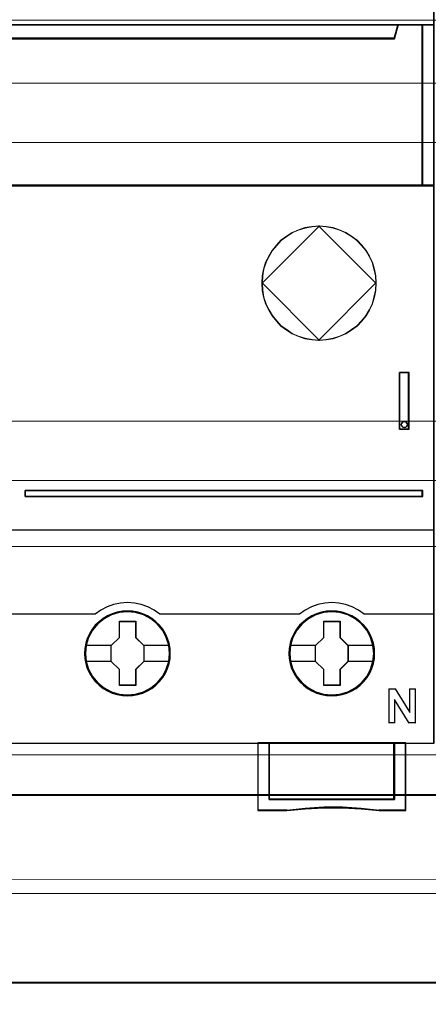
# Model space of a CAD drawing. Header units: millimetres. Extents: x -1290 to 1795, y -4192 to -1311.
# Tile 57 of 256: x 536.39 to 543.6, y -3296.29 to -3278.94. Entities that reach past the tile are written whole.
import ezdxf

# ---------------------------------------------------------------- set-up
doc = ezdxf.new("R2010")
doc.units = ezdxf.units.MM
doc.layers.add('$EL_istn', color=7, linetype='Continuous', lineweight=15)
doc.layers.add('Aparatura', color=7, linetype='Continuous', lineweight=13)
doc.layers.add('45', color=7, linetype='Continuous')
doc.styles.get("Standard").update_dxf_attribs({"font": 'ARIALN.TTF', "width": 0.8})
doc.dimstyles.new('100', dxfattribs={"dimtxt": 15, "dimasz": 10, "dimexe": 1.25, "dimexo": 0.625, "dimtad": 1, "dimdec": 0, "dimtxsty": 'Standard', "dimblk": 'OBLIQUE', "dimcen": 2.5, "dimadec": 0, "dimazin": 0, "dimtfac": 1, "dimtdec": 0, "dimtmove": 0, "dimatfit": 3, "dimldrblk": 'NONE', "dimfxl": 1, "dimarcsym": 0})

# ---------------------------------------------------------------- blocks, each defined once
blk = doc.blocks.new('*U33')
at = {"layer": '45', "color": 7}
for points in [[(79.039055, -226.499965), (6.964233, -226.499965), (6.964233, -308.565404), (79.039055, -308.565404), (79.039055, -226.499965)], [(75.539062, -246.457335), (10.463744, -246.457335), (10.140541, -245.271226), (6.964233, -245.271226), (6.964233, -259.449366), (7.710944, -259.449366), (7.710944, -258.820453), (7.710944, -258.147405), (7.710944, -255.002837), (10.068099, -254.765615), (12.425254, -254.600111), (14.787982, -254.51736), (17.156282, -254.51736), (19.51901, -254.600111), (21.876165, -254.765615), (24.23332, -255.002837), (24.23332, -258.147405), (24.23332, -258.820453), (24.23332, -259.449366), (24.980032, -259.449366), (78.041101, -259.449366), (78.041101, -245.271226), (75.862265, -245.271226), (75.539062, -246.457335)], [(10.462271, -246.498094), (75.541016, -246.498094), (75.864237, -245.271226), (10.139051, -245.271226), (10.462271, -246.498094)], [(77.998101, -245.271226), (77.998101, -259.449366), (79.039055, -259.449366), (79.039055, -245.271226), (77.998101, -245.271226)], [(75.998611, -280.895308), (76.838899, -280.895308), (76.838899, -275.912391), (75.998611, -275.912391), (75.998611, -280.895308)], [(76.180092, -280.350432), (76.270983, -280.248642), (76.41641, -280.212716), (76.549717, -280.248642), (76.646668, -280.350432), (76.683024, -280.48216), (76.646668, -280.619876), (76.549717, -280.709691), (76.41641, -280.751604), (76.270983, -280.709691), (76.180092, -280.619876), (76.143735, -280.48216), (76.180092, -280.350432)], [(42.978352, -286.294964), (42.978352, -286.828463), (78.041101, -286.828463), (78.041101, -286.294964), (42.978352, -286.294964)], [(55.781541, -300.650937), (55.759133, -300.202798), (55.686306, -299.754659), (55.535049, -299.323118), (55.355782, -298.908174), (55.120495, -298.520893), (54.840391, -298.172341), (54.509867, -297.851451), (54.145732, -297.574822), (53.775994, -297.331388), (53.344634, -297.148813), (52.913273, -297.021564), (52.459504, -296.938575), (52.005735, -296.916444), (51.551966, -296.938575), (51.109401, -297.021564), (50.661234, -297.148813), (50.24668, -297.331388), (49.860136, -297.574822), (49.501603, -297.851451), (49.165478, -298.172341), (48.902179, -298.520893), (48.66129, -298.908174), (48.459615, -299.323118), (48.341971, -299.754659), (48.252338, -300.202798), (48.224327, -300.650937), (48.252338, -301.099077), (48.341971, -301.536151), (48.459615, -301.967692), (48.66129, -302.377103), (48.902179, -302.769916), (49.165478, -303.129534), (49.501603, -303.450424), (49.860136, -303.727053), (50.24668, -303.953889), (50.661234, -304.136464), (51.109401, -304.274779), (51.551966, -304.3633), (52.005735, -304.38543), (52.459504, -304.3633), (52.913273, -304.274779), (53.344634, -304.136464), (53.775994, -303.953889), (54.145732, -303.727053), (54.509867, -303.450424), (54.840391, -303.129534), (55.120495, -302.769916), (55.355782, -302.377103), (55.535049, -301.967692), (55.686306, -301.536151), (55.759133, -301.099077), (55.781541, -300.650937)], [(55.781541, -300.650937), (55.759133, -300.202798), (55.686306, -299.754659), (55.535049, -299.323118), (55.355782, -298.908174), (55.120495, -298.520893), (54.840391, -298.172341), (54.509867, -297.851451), (54.145732, -297.574822), (53.775994, -297.331388), (53.344634, -297.148813), (52.913273, -297.021564), (52.459504, -296.938575), (52.005735, -296.916444), (51.551966, -296.938575), (51.109401, -297.021564), (50.661234, -297.148813), (50.24668, -297.331388), (49.860136, -297.574822), (49.501603, -297.851451), (49.165478, -298.172341), (48.902179, -298.520893), (48.66129, -298.908174), (48.459615, -299.323118), (48.341971, -299.754659), (48.252338, -300.202798), (48.224327, -300.650937), (48.252338, -301.099077), (48.341971, -301.536151), (48.459615, -301.967692), (48.66129, -302.377103), (48.902179, -302.769916), (49.165478, -303.129534), (49.501603, -303.450424), (49.860136, -303.727053), (50.24668, -303.953889), (50.661234, -304.136464), (51.109401, -304.274779), (51.551966, -304.3633), (52.005735, -304.38543), (52.459504, -304.3633), (52.913273, -304.274779), (53.344634, -304.136464), (53.775994, -303.953889), (54.145732, -303.727053), (54.509867, -303.450424), (54.840391, -303.129534), (55.120495, -302.769916), (55.355782, -302.377103), (55.535049, -301.967692), (55.686306, -301.536151), (55.759133, -301.099077), (55.781541, -300.650937)], [(55.760041, -300.650937), (55.73776, -300.205385), (55.665348, -299.759832), (55.514952, -299.330782), (55.336705, -298.918233), (55.102756, -298.533188), (54.824246, -298.186647), (54.495603, -297.86761), (54.13354, -297.592577), (53.765906, -297.350549), (53.336999, -297.169027), (52.908093, -297.042512), (52.456906, -296.960003), (52.005719, -296.938), (51.554532, -296.960003), (51.114485, -297.042512), (50.668869, -297.169027), (50.256673, -297.350549), (49.872328, -297.592577), (49.515835, -297.86761), (49.181622, -298.186647), (48.919822, -298.533188), (48.680303, -298.918233), (48.479776, -299.330782), (48.362801, -299.759832), (48.273678, -300.205385), (48.245827, -300.650937), (48.273678, -301.09649), (48.362801, -301.531041), (48.479776, -301.960092), (48.680303, -302.36714), (48.919822, -302.757686), (49.181622, -303.115228), (49.515835, -303.434265), (49.872328, -303.709298), (50.256673, -303.934824), (50.668869, -304.116346), (51.114485, -304.253862), (51.554532, -304.341872), (52.005719, -304.363875), (52.456906, -304.341872), (52.908093, -304.253862), (53.336999, -304.116346), (53.765906, -303.934824), (54.13354, -303.709298), (54.495603, -303.434265), (54.824246, -303.115228), (55.102756, -302.757686), (55.336705, -302.36714), (55.514952, -301.960092), (55.665348, -301.531041), (55.73776, -301.09649), (55.760041, -300.650937)], [(73.79308, -300.650937), (73.770672, -300.202798), (73.697844, -299.754659), (73.540986, -299.323118), (73.361719, -298.908174), (73.132034, -298.520893), (72.851929, -298.172341), (72.521406, -297.851451), (72.157271, -297.574822), (71.787533, -297.331388), (71.356173, -297.148813), (70.924812, -297.021564), (70.471043, -296.938575), (70.017274, -296.916444), (69.563505, -296.938575), (69.12094, -297.021564), (68.672773, -297.148813), (68.258219, -297.331388), (67.871675, -297.574822), (67.513142, -297.851451), (67.177016, -298.172341), (66.913718, -298.520893), (66.667227, -298.908174), (66.471154, -299.323118), (66.35351, -299.754659), (66.263876, -300.202798), (66.235866, -300.650937), (66.263876, -301.099077), (66.35351, -301.536151), (66.471154, -301.967692), (66.667227, -302.377103), (66.913718, -302.769916), (67.177016, -303.129534), (67.513142, -303.450424), (67.871675, -303.727053), (68.258219, -303.953889), (68.672773, -304.136464), (69.12094, -304.274779), (69.563505, -304.3633), (70.017274, -304.38543), (70.471043, -304.3633), (70.924812, -304.274779), (71.356173, -304.136464), (71.787533, -303.953889), (72.157271, -303.727053), (72.521406, -303.450424), (72.851929, -303.129534), (73.132034, -302.769916), (73.361719, -302.377103), (73.540986, -301.967692), (73.697844, -301.536151), (73.770672, -301.099077), (73.79308, -300.650937)], [(73.79308, -300.650937), (73.770672, -300.202798), (73.697844, -299.754659), (73.540986, -299.323118), (73.361719, -298.908174), (73.132034, -298.520893), (72.851929, -298.172341), (72.521406, -297.851451), (72.157271, -297.574822), (71.787533, -297.331388), (71.356173, -297.148813), (70.924812, -297.021564), (70.471043, -296.938575), (70.017274, -296.916444), (69.563505, -296.938575), (69.12094, -297.021564), (68.672773, -297.148813), (68.258219, -297.331388), (67.871675, -297.574822), (67.513142, -297.851451), (67.177016, -298.172341), (66.913718, -298.520893), (66.667227, -298.908174), (66.471154, -299.323118), (66.35351, -299.754659), (66.263876, -300.202798), (66.235866, -300.650937), (66.263876, -301.099077), (66.35351, -301.536151), (66.471154, -301.967692), (66.667227, -302.377103), (66.913718, -302.769916), (67.177016, -303.129534), (67.513142, -303.450424), (67.871675, -303.727053), (68.258219, -303.953889), (68.672773, -304.136464), (69.12094, -304.274779), (69.563505, -304.3633), (70.017274, -304.38543), (70.471043, -304.3633), (70.924812, -304.274779), (71.356173, -304.136464), (71.787533, -303.953889), (72.157271, -303.727053), (72.521406, -303.450424), (72.851929, -303.129534), (73.132034, -302.769916), (73.361719, -302.377103), (73.540986, -301.967692), (73.697844, -301.536151), (73.770672, -301.099077), (73.79308, -300.650937)], [(73.77158, -300.650937), (73.749299, -300.205385), (73.676886, -299.759832), (73.520921, -299.330782), (73.342674, -298.918233), (73.114295, -298.533188), (72.835785, -298.186647), (72.507142, -297.86761), (72.145079, -297.592577), (71.777445, -297.350549), (71.348538, -297.169027), (70.919632, -297.042512), (70.468445, -296.960003), (70.017258, -296.938), (69.566071, -296.960003), (69.126024, -297.042512), (68.680408, -297.169027), (68.268212, -297.350549), (67.883867, -297.592577), (67.527374, -297.86761), (67.193161, -298.186647), (66.931361, -298.533188), (66.686272, -298.918233), (66.491315, -299.330782), (66.37434, -299.759832), (66.285217, -300.205385), (66.257366, -300.650937), (66.285217, -301.09649), (66.37434, -301.531041), (66.491315, -301.960092), (66.686272, -302.36714), (66.931361, -302.757686), (67.193161, -303.115228), (67.527374, -303.434265), (67.883867, -303.709298), (68.268212, -303.934824), (68.680408, -304.116346), (69.126024, -304.253862), (69.566071, -304.341872), (70.017258, -304.363875), (70.468445, -304.341872), (70.919632, -304.253862), (71.348538, -304.116346), (71.777445, -303.934824), (72.145079, -303.709298), (72.507142, -303.434265), (72.835785, -303.115228), (73.114295, -302.757686), (73.342674, -302.36714), (73.520921, -301.960092), (73.676886, -301.531041), (73.749299, -301.09649), (73.77158, -300.650937)], [(51.293997, -297.812795), (52.736002, -297.812795), (52.736002, -299.231943), (53.454177, -299.935974), (53.454177, -301.355123), (52.736002, -302.070241), (52.736002, -303.478303), (51.293997, -303.478303), (51.293997, -302.070241), (50.558858, -301.355123), (50.558858, -299.935974), (51.293997, -299.231943), (51.293997, -297.812795)], [(51.293997, -297.812795), (52.736002, -297.812795), (52.736002, -297.812795), (52.736002, -299.231943), (52.736002, -299.231943), (53.454177, -299.935974), (53.454177, -299.935974), (53.454177, -301.355123), (53.454177, -301.355123), (52.736002, -302.070241), (52.736002, -302.070241), (52.736002, -303.478303), (52.736002, -303.478303), (51.293997, -303.478303), (51.293997, -303.478303), (51.293997, -302.070241), (51.293997, -302.070241), (50.558858, -301.355123), (50.558858, -301.355123), (50.558858, -299.935974), (50.558858, -299.935974), (51.293997, -299.231943), (51.293997, -299.231943), (51.293997, -297.812795), (51.293997, -297.812795)], [(51.304579, -297.83435), (52.725168, -297.83435), (52.725168, -299.2427), (53.432677, -299.941374), (53.432677, -301.349724), (52.725168, -302.0594), (52.725168, -303.456747), (51.304579, -303.456747), (51.304579, -302.0594), (50.580358, -301.349724), (50.580358, -299.941374), (51.304579, -299.2427), (51.304579, -297.83435)], [(69.303745, -297.812795), (70.745749, -297.812795), (70.745749, -299.231943), (71.463924, -299.935974), (71.463924, -301.355123), (70.745749, -302.070241), (70.745749, -303.478303), (69.303745, -303.478303), (69.303745, -302.070241), (68.568605, -301.355123), (68.568605, -299.935974), (69.303745, -299.231943), (69.303745, -297.812795)], [(69.303745, -297.812795), (70.745749, -297.812795), (70.745749, -297.812795), (70.745749, -299.231943), (70.745749, -299.231943), (71.463924, -299.935974), (71.463924, -299.935974), (71.463924, -301.355123), (71.463924, -301.355123), (70.745749, -302.070241), (70.745749, -302.070241), (70.745749, -303.478303), (70.745749, -303.478303), (69.303745, -303.478303), (69.303745, -303.478303), (69.303745, -302.070241), (69.303745, -302.070241), (68.568605, -301.355123), (68.568605, -301.355123), (68.568605, -299.935974), (68.568605, -299.935974), (69.303745, -299.231943), (69.303745, -299.231943), (69.303745, -297.812795), (69.303745, -297.812795)], [(69.314782, -297.83435), (70.736263, -297.83435), (70.736263, -299.2427), (71.444216, -299.941374), (71.444216, -301.349724), (70.736263, -302.0594), (70.736263, -303.456747), (69.314782, -303.456747), (69.314782, -302.0594), (68.590105, -301.349724), (68.590105, -299.941374), (69.314782, -299.2427), (69.314782, -297.83435)], [(75.5374, -313.506833), (64.489541, -313.506833), (64.489541, -308.520497), (63.489254, -308.520497), (63.489254, -314.49856), (66.048647, -314.49856), (67.6804, -314.326808), (69.306564, -314.243703), (70.949493, -314.243703), (72.592422, -314.326808), (74.212998, -314.49856), (76.543275, -314.49856), (76.543275, -308.520497), (75.5374, -308.520497), (75.5374, -313.506833)], [(64.487208, -308.520497), (64.487208, -313.514191), (75.541738, -313.514191), (75.541738, -308.520497), (70.011677, -308.520497), (64.487208, -308.520497)]]:
    blk.add_lwpolyline(points, close=True, dxfattribs=at)
at = {"layer": '45', "color": 139}
for points in [[(79.039055, -226.499965), (6.964233, -226.499965), (6.964233, -308.565404), (79.039055, -308.565404), (79.039055, -226.499965)], [(76.683024, -280.48216), (76.646668, -280.350432), (76.549717, -280.248642), (76.41641, -280.212716), (76.270983, -280.248642), (76.180092, -280.350432), (76.143735, -280.48216), (76.180092, -280.619876), (76.270983, -280.709691), (76.41641, -280.751604), (76.549717, -280.709691), (76.646668, -280.619876), (76.683024, -280.48216)], [(55.71525, -300.645621), (55.64242, -299.926357), (55.435134, -299.240289), (55.08779, -298.604018), (54.622798, -298.050738), (54.068169, -297.597048), (53.423903, -297.259547), (52.729216, -297.049301), (52.006517, -296.982907), (51.283819, -297.049301), (50.583529, -297.259547), (49.950468, -297.597048), (49.384634, -298.050738), (48.919642, -298.604018), (48.577901, -299.240289), (48.370615, -299.926357), (48.297785, -300.645621), (48.370615, -301.353819), (48.577901, -302.045419), (48.919642, -302.676158), (49.384634, -303.229438), (49.950468, -303.683127), (50.583529, -304.020628), (51.283819, -304.230875), (52.006517, -304.302801), (52.729216, -304.230875), (53.423903, -304.020628), (54.068169, -303.683127), (54.622798, -303.229438), (55.08779, -302.676158), (55.435134, -302.045419), (55.64242, -301.353819), (55.71525, -300.645621)], [(55.709875, -300.64016), (55.63704, -299.92091), (55.429742, -299.240389), (55.08798, -298.60413), (54.628562, -298.045328), (54.062693, -297.591647), (53.42399, -297.254153), (52.723658, -297.043911), (52.000915, -296.977518), (51.278172, -297.043911), (50.589045, -297.254153), (49.944739, -297.591647), (49.384473, -298.045328), (48.925055, -298.60413), (48.583293, -299.240389), (48.370392, -299.92091), (48.30316, -300.64016), (48.370392, -301.353877), (48.583293, -302.03993), (48.925055, -302.670657), (49.384473, -303.223926), (49.944739, -303.677607), (50.589045, -304.020634), (51.278172, -304.230876), (52.000915, -304.302801), (52.723658, -304.230876), (53.42399, -304.020634), (54.062693, -303.677607), (54.628562, -303.223926), (55.08798, -302.670657), (55.429742, -302.03993), (55.63704, -301.353877), (55.709875, -300.64016)], [(73.719622, -300.64016), (73.64679, -299.92091), (73.439498, -299.240389), (73.097746, -298.60413), (72.638342, -298.045328), (72.072491, -297.591647), (71.428205, -297.254153), (70.733497, -297.043911), (70.010776, -296.977518), (69.288055, -297.043911), (68.598949, -297.254153), (67.954663, -297.591647), (67.394415, -298.045328), (66.935011, -298.60413), (66.593259, -299.240389), (66.374762, -299.92091), (66.307532, -300.64016), (66.374762, -301.353877), (66.593259, -302.03993), (66.935011, -302.670657), (67.394415, -303.223926), (67.954663, -303.677607), (68.598949, -304.020634), (69.288055, -304.230876), (70.010776, -304.302801), (70.733497, -304.230876), (71.428205, -304.020634), (72.072491, -303.677607), (72.638342, -303.223926), (73.097746, -302.670657), (73.439498, -302.03993), (73.64679, -301.353877), (73.719622, -300.64016)], [(73.719622, -300.645621), (73.64679, -299.926357), (73.439498, -299.240289), (73.097746, -298.604018), (72.63274, -298.050738), (72.078093, -297.597048), (71.433807, -297.259547), (70.733497, -297.049301), (70.016378, -296.982907), (69.293658, -297.049301), (68.593347, -297.259547), (67.960266, -297.597048), (67.394415, -298.050738), (66.929408, -298.604018), (66.587657, -299.240289), (66.380365, -299.926357), (66.307532, -300.645621), (66.380365, -301.353819), (66.587657, -302.045419), (66.929408, -302.676158), (67.394415, -303.229438), (67.960266, -303.683127), (68.593347, -304.020628), (69.293658, -304.230875), (70.016378, -304.302801), (70.733497, -304.230875), (71.433807, -304.020628), (72.078093, -303.683127), (72.63274, -303.229438), (73.097746, -302.676158), (73.439498, -302.045419), (73.64679, -301.353819), (73.719622, -300.645621)]]:
    blk.add_lwpolyline(points, close=True, dxfattribs=at)
at = {"layer": '45', "color": 254}
blk.add_lwpolyline([(79.017555, -226.521521), (6.985732, -226.521521), (6.985732, -308.543849), (79.017555, -308.543849), (79.017555, -226.521521)], close=True, dxfattribs=at)
at = {"layer": '45', "color": 139}
for points in [[(6.964233, -245.271226), (79.039055, -245.271226)], [(75.864237, -245.271226), (75.496947, -246.498094)], [(77.998101, -259.449366), (77.998101, -245.271226)], [(10.461549, -246.453187), (75.541738, -246.453187)], [(79.039055, -259.406255), (24.223275, -259.406255)], [(75.998611, -280.895308), (75.998611, -275.912391)], [(75.998611, -275.912391), (76.838899, -275.912391)], [(76.794107, -280.895308), (76.794107, -275.912391)], [(75.998611, -280.8504), (76.838899, -280.8504)], [(42.978352, -286.828463), (42.978352, -286.294964)], [(42.978352, -286.294964), (78.041101, -286.294964)], [(42.978352, -286.785352), (78.041101, -286.785352)], [(77.998101, -286.828463), (77.998101, -286.294964)], [(6.964233, -289.749236), (79.039055, -289.749236)], [(54.857045, -297.202055), (54.352031, -296.845671), (53.807737, -296.552516), (53.218553, -296.339834), (52.618146, -296.213375), (52.000906, -296.16739), (51.389277, -296.213375), (50.783259, -296.339834), (50.205298, -296.552516), (49.661004, -296.845671), (49.155989, -297.202055)], [(72.863209, -297.202055), (72.363628, -296.845671), (71.813527, -296.552516), (71.229747, -296.339834), (70.629126, -296.213375), (70.011666, -296.16739), (69.39982, -296.213375), (68.793586, -296.339834), (68.215419, -296.552516), (67.670931, -296.845671), (67.165737, -297.202055)], [(36.802507, -297.158944), (49.198989, -297.158944)], [(54.814046, -297.158944), (61.032891, -297.158944)], [(60.989891, -297.158944), (67.210528, -297.158944)], [(72.818418, -297.158944), (79.039055, -297.158944)], [(75.056199, -303.78008), (75.658196, -303.78008)], [(75.056199, -303.78008), (75.056199, -306.78887)], [(75.613405, -303.78008), (76.899815, -305.858391)], [(76.855024, -303.78008), (77.401479, -303.78008)], [(76.855024, -303.78008), (76.855024, -305.858391)], [(77.356688, -303.78008), (77.356688, -306.78887)], [(75.557863, -304.697985), (75.557863, -306.78887)], [(76.838899, -306.78887), (75.557863, -304.697985)], [(75.056199, -306.743963), (75.602655, -306.743963)], [(76.794107, -306.743963), (77.401479, -306.743963)], [(63.489254, -308.520497), (63.489254, -314.49856)], [(70.034181, -308.520497), (63.489254, -308.520497)], [(64.487208, -308.520497), (64.487208, -313.514191)], [(75.496947, -313.514191), (75.496947, -308.520497)], [(76.500275, -308.520497), (76.500275, -314.49856)], [(64.487208, -313.47108), (75.541738, -313.47108)], [(66.085367, -314.455449), (63.489254, -314.455449)], [(74.221286, -314.49856), (72.597463, -314.29882), (70.951242, -314.202171), (69.305021, -314.202171), (67.675598, -314.29882), (66.040575, -314.49856)], [(76.543275, -314.455449), (74.176495, -314.455449)]]:
    blk.add_lwpolyline(points, dxfattribs=at)
at = {"layer": '45', "color": 140}
for points in [[(75.539062, -246.457335), (10.463744, -246.457335), (10.140541, -245.271226), (6.964233, -245.271226), (6.964233, -259.449366), (7.710944, -259.449366), (7.710944, -258.820453), (7.710944, -258.147405), (7.710944, -255.002837), (10.068099, -254.765615), (12.425254, -254.600111), (14.787982, -254.51736), (17.156282, -254.51736), (19.51901, -254.600111), (21.876165, -254.765615), (24.23332, -255.002837), (24.23332, -258.147405), (24.23332, -258.820453), (24.23332, -259.449366), (24.980032, -259.449366), (78.041101, -259.449366), (78.041101, -245.271226), (75.862265, -245.271226), (75.539062, -246.457335)], [(75.519076, -246.475434), (10.483127, -246.475434), (10.160119, -245.292782), (6.985732, -245.292782), (6.985732, -259.429607), (7.731992, -259.429607), (7.731992, -258.802526), (7.731992, -258.13144), (7.731992, -254.996035), (10.087721, -254.759504), (12.44345, -254.594483), (14.804749, -254.511972), (17.171616, -254.511972), (19.532915, -254.594483), (21.888644, -254.759504), (24.244373, -254.996035), (24.244373, -258.13144), (24.244373, -258.802526), (24.244373, -259.429607), (24.990632, -259.429607), (78.019601, -259.429607), (78.019601, -245.292782), (75.842083, -245.292782), (75.519076, -246.475434)], [(10.481777, -246.476539), (75.519719, -246.476539), (75.842737, -245.292782), (10.158759, -245.292782), (10.481777, -246.476539)], [(77.998101, -245.271226), (77.998101, -259.449366), (79.039055, -259.449366), (79.039055, -245.271226), (77.998101, -245.271226)]]:
    blk.add_lwpolyline(points, close=True, dxfattribs=at)
at = {"layer": '45', "color": 59}
for points in [[(10.462271, -246.498094), (75.541016, -246.498094), (75.864237, -245.271226), (10.139051, -245.271226), (10.462271, -246.498094)], [(78.019601, -245.292782), (78.019601, -259.429607), (79.017555, -259.429607), (79.017555, -245.292782), (78.019601, -245.292782)], [(75.998611, -280.895308), (76.838899, -280.895308), (76.838899, -275.912391), (75.998611, -275.912391), (75.998611, -280.895308)], [(76.180092, -280.350432), (76.270983, -280.248642), (76.41641, -280.212716), (76.549717, -280.248642), (76.646668, -280.350432), (76.683024, -280.48216), (76.646668, -280.619876), (76.549717, -280.709691), (76.41641, -280.751604), (76.270983, -280.709691), (76.180092, -280.619876), (76.143735, -280.48216), (76.180092, -280.350432)], [(75.5374, -313.506833), (64.489541, -313.506833), (64.489541, -308.520497), (63.489254, -308.520497), (63.489254, -314.49856), (66.048647, -314.49856), (67.6804, -314.326808), (69.306564, -314.243703), (70.949493, -314.243703), (72.592422, -314.326808), (74.212998, -314.49856), (76.543275, -314.49856), (76.543275, -308.520497), (75.5374, -308.520497), (75.5374, -313.506833)], [(75.519214, -313.493928), (64.507746, -313.493928), (64.507746, -308.542052), (63.510754, -308.542052), (63.510754, -314.4788), (66.061716, -314.4788), (67.688094, -314.308236), (69.308902, -314.225705), (70.946419, -314.225705), (72.583936, -314.308236), (74.199174, -314.4788), (76.521775, -314.4788), (76.521775, -308.542052), (75.519214, -308.542052), (75.519214, -313.493928)], [(64.487208, -308.520497), (64.487208, -313.514191), (75.541738, -313.514191), (75.541738, -308.520497), (70.011677, -308.520497), (64.487208, -308.520497)], [(64.508708, -308.542052), (64.508708, -313.494432), (75.520238, -313.494432), (75.520238, -308.542052), (70.011688, -308.542052), (64.508708, -308.542052)]]:
    blk.add_lwpolyline(points, close=True, dxfattribs=at)
at = {"layer": '45', "color": 1}
for points in [[(42.978352, -286.294964), (42.978352, -286.828463), (78.041101, -286.828463), (78.041101, -286.294964), (42.978352, -286.294964)], [(42.999852, -286.31652), (42.999852, -286.808704), (78.019601, -286.808704), (78.019601, -286.31652), (42.999852, -286.31652)]]:
    blk.add_lwpolyline(points, close=True, dxfattribs=at)
at = {"layer": '45', "color": 7}
for points in [[(48.297785, -299.919846), (50.603649, -299.919846)], [(53.409386, -299.919846), (55.71525, -299.919846)], [(66.302157, -299.919846), (68.613396, -299.919846)], [(71.420925, -299.919846), (73.719622, -299.919846)], [(48.297785, -301.32814), (50.603649, -301.32814)], [(53.409386, -301.32814), (55.71525, -301.32814)], [(66.302157, -301.32814), (68.613396, -301.32814)], [(71.420925, -301.32814), (73.719622, -301.32814)]]:
    blk.add_lwpolyline(points, dxfattribs=at)
blk = doc.blocks.new('_Oblique')
at = {"color": 0, "linetype": 'ByBlock', "lineweight": -2}
blk.add_line((-0.5, -0.5), (0.5, 0.5), dxfattribs=at)
blk = doc.blocks.new('*D43')
at = {"layer": '$EL_istn', "color": 0, "linetype": 'Continuous', "lineweight": -2, "ltscale": 0.1}
for p, q in [((605.291, -3294.716), (605.291, -3319.518)), ((518.091, -3296.815), (518.091, -3319.518)), ((518.091, -3318.268), (605.291, -3318.268))]:
    blk.add_line(p, q, dxfattribs=at)
at = {"layer": 'Defpoints', "color": 0}
for p in [(605.291, -3294.091), (518.091, -3296.19), (605.291, -3318.268)]:
    blk.add_point(p, dxfattribs=at)
at = {"layer": '$EL_istn', "color": 0, "linetype": 'ByBlock', "lineweight": -2, "xscale": 5, "yscale": 5, "zscale": 5, "rotation": 180}
blk.add_blockref('_Oblique', (518.091, -3318.268), dxfattribs=at)
at = {"layer": '$EL_istn', "color": 0, "linetype": 'ByBlock', "lineweight": -2, "xscale": 5, "yscale": 5, "zscale": 5}
blk.add_blockref('_Oblique', (605.291, -3318.268), dxfattribs=at)
at = {"layer": '$EL_istn', "color": 0, "lineweight": 5, "insert": (561.691, -3313.558), "char_height": 8, "attachment_point": 5}
blk.add_mtext('436', dxfattribs=at)
blk = doc.blocks.new('_None')

msp = doc.modelspace()

# ---------------------------------------------------------------- linework, layer by layer
at = {"layer": 'Aparatura', "lineweight": 13}
for points in [[(604.545, -3294.091), (604.545, -3243.057), (521.002, -3243.062), (521.002, -3294.086), (604.545, -3294.091)], [(604.545, -3294.091), (604.545, -3243.057), (521.002, -3243.062), (521.002, -3294.086), (604.545, -3294.091)], [(528.266, -3273.079), (528.266, -3291.891), (595.047, -3291.891), (595.047, -3273.079), (528.266, -3273.079)], [(528.267, -3273.082), (528.267, -3291.889), (595.073, -3291.889), (595.073, -3273.082), (528.267, -3273.082)], [(529.255, -3278.946), (594.057, -3278.946), (529.255, -3278.946)], [(529.255, -3278.946), (594.057, -3278.946), (594.057, -3288.222), (529.255, -3288.222), (529.255, -3278.946)], [(529.258, -3278.948), (594.086, -3278.948), (529.258, -3278.948)], [(529.258, -3278.948), (594.086, -3278.948), (594.086, -3288.22), (529.258, -3288.22), (529.258, -3278.948)], [(528.912, -3280.055), (528.912, -3281.296), (527.891, -3281.296), (527.891, -3285.817), (528.912, -3285.817), (528.912, -3287.054), (594.37, -3287.054), (594.37, -3285.817), (595.391, -3285.817), (595.391, -3281.296), (594.37, -3281.296), (594.37, -3280.055), (528.912, -3280.055)], [(528.912, -3280.055), (528.912, -3281.296), (527.891, -3281.296), (527.891, -3285.817), (528.912, -3285.817), (528.912, -3287.054), (594.37, -3287.054), (594.37, -3285.817), (595.391, -3285.817), (595.391, -3281.296), (594.37, -3281.296), (594.37, -3280.055), (528.912, -3280.055)], [(528.912, -3280.055), (528.912, -3281.296), (527.891, -3281.296), (527.891, -3285.817), (528.912, -3285.817), (528.912, -3287.054), (594.37, -3287.054), (594.37, -3285.817), (595.391, -3285.817), (595.391, -3281.296), (594.37, -3281.296), (594.37, -3280.055), (528.912, -3280.055)], [(528.912, -3280.055), (594.371, -3280.055), (594.371, -3281.102), (528.912, -3281.102), (528.912, -3280.055)], [(541.679, -3282.568), (541.553, -3282.579), (541.427, -3282.601), (541.313, -3282.639), (541.198, -3282.688), (541.099, -3282.754), (541.001, -3282.825), (540.919, -3282.913), (540.843, -3283.006), (540.783, -3283.109), (540.728, -3283.219), (540.69, -3283.339), (540.668, -3283.459), (540.662, -3283.585), (541.679, -3282.568)], [(540.668, -3283.707), (540.689, -3283.826), (540.727, -3283.945), (540.782, -3284.054), (540.841, -3284.157), (540.917, -3284.249), (540.998, -3284.336), (541.096, -3284.406), (541.193, -3284.471), (541.307, -3284.52), (541.421, -3284.558), (541.545, -3284.58), (541.67, -3284.59), (541.795, -3284.58), (541.919, -3284.558), (542.033, -3284.52), (542.141, -3284.471), (542.244, -3284.406), (542.342, -3284.336), (542.423, -3284.249), (542.499, -3284.157), (542.558, -3284.054), (542.613, -3283.945), (542.645, -3283.826), (542.672, -3283.707), (542.678, -3283.577), (542.672, -3283.452), (542.645, -3283.333), (542.613, -3283.213), (542.558, -3283.105), (542.499, -3283.002), (542.423, -3282.91), (542.342, -3282.823), (542.244, -3282.752), (542.141, -3282.687), (542.033, -3282.639), (541.919, -3282.601), (541.795, -3282.579), (541.67, -3282.568), (541.545, -3282.579), (541.421, -3282.601), (541.307, -3282.639), (541.193, -3282.687), (541.096, -3282.752), (540.998, -3282.823), (540.917, -3282.91), (540.841, -3283.002), (540.782, -3283.105), (540.727, -3283.213), (540.689, -3283.333), (540.668, -3283.452), (540.662, -3283.577), (540.668, -3283.707)], [(541.795, -3282.579), (541.919, -3282.601), (542.033, -3282.639), (542.141, -3282.687), (542.244, -3282.752), (542.342, -3282.823), (542.423, -3282.91), (542.499, -3283.002), (542.558, -3283.105), (542.613, -3283.213), (542.645, -3283.333), (542.672, -3283.452), (542.678, -3283.577), (542.672, -3283.707), (542.645, -3283.826), (542.613, -3283.945), (542.558, -3284.054), (542.499, -3284.157), (542.423, -3284.249), (542.342, -3284.336), (542.244, -3284.406), (542.141, -3284.471), (542.033, -3284.52), (541.919, -3284.558), (541.795, -3284.58), (541.67, -3284.59), (541.545, -3284.58), (541.421, -3284.558), (541.307, -3284.52), (541.193, -3284.471), (541.096, -3284.406), (540.998, -3284.336), (540.917, -3284.249), (540.841, -3284.157), (540.782, -3284.054), (540.727, -3283.945), (540.689, -3283.826), (540.668, -3283.707), (540.662, -3283.577), (540.668, -3283.452), (540.689, -3283.333), (540.727, -3283.213), (540.782, -3283.105), (540.841, -3283.002), (540.917, -3282.91), (540.998, -3282.823), (541.096, -3282.752), (541.193, -3282.687), (541.307, -3282.639), (541.421, -3282.601), (541.545, -3282.579), (541.67, -3282.568), (541.795, -3282.579)], [(540.676, -3283.705), (540.697, -3283.824), (540.735, -3283.942), (540.789, -3284.05), (540.848, -3284.152), (540.923, -3284.243), (541.004, -3284.329), (541.1, -3284.399), (541.197, -3284.464), (541.31, -3284.512), (541.423, -3284.55), (541.546, -3284.571), (541.67, -3284.582), (541.793, -3284.571), (541.917, -3284.55), (542.03, -3284.512), (542.137, -3284.464), (542.239, -3284.399), (542.336, -3284.329), (542.417, -3284.243), (542.492, -3284.152), (542.551, -3284.05), (542.605, -3283.942), (542.637, -3283.824), (542.664, -3283.705), (542.669, -3283.576), (542.664, -3283.453), (542.637, -3283.334), (542.605, -3283.216), (542.551, -3283.109), (542.492, -3283.007), (542.417, -3282.915), (542.336, -3282.829), (542.239, -3282.759), (542.137, -3282.695), (542.03, -3282.646), (541.917, -3282.609), (541.793, -3282.587), (541.67, -3282.576), (541.546, -3282.587), (541.423, -3282.609), (541.31, -3282.646), (541.197, -3282.695), (541.1, -3282.759), (541.004, -3282.829), (540.923, -3282.915), (540.848, -3283.007), (540.789, -3283.109), (540.735, -3283.216), (540.697, -3283.334), (540.676, -3283.453), (540.671, -3283.576), (540.676, -3283.705)], [(542.678, -3283.585), (542.672, -3283.459), (542.645, -3283.339), (542.612, -3283.219), (542.557, -3283.109), (542.497, -3283.006), (542.421, -3282.913), (542.339, -3282.825), (542.241, -3282.754), (542.137, -3282.688), (542.027, -3282.639), (541.913, -3282.601), (541.787, -3282.579), (541.661, -3282.568), (542.678, -3283.585)], [(540.662, -3283.568), (540.668, -3283.699), (540.69, -3283.819), (540.728, -3283.94), (540.783, -3284.049), (540.843, -3284.153), (540.919, -3284.246), (541.001, -3284.333), (541.099, -3284.405), (541.198, -3284.47), (541.313, -3284.519), (541.427, -3284.558), (541.553, -3284.579), (541.679, -3284.59), (540.662, -3283.568)], [(541.661, -3284.59), (541.787, -3284.579), (541.913, -3284.558), (542.027, -3284.519), (542.137, -3284.47), (542.241, -3284.405), (542.339, -3284.333), (542.421, -3284.246), (542.497, -3284.153), (542.557, -3284.049), (542.612, -3283.94), (542.645, -3283.819), (542.672, -3283.699), (542.678, -3283.568), (541.661, -3284.59)], [(594.371, -3286.011), (528.912, -3286.011), (528.912, -3287.054), (594.371, -3287.054), (594.371, -3286.011)], [(594.057, -3288.221), (529.255, -3288.221), (594.057, -3288.221)], [(594.086, -3288.22), (529.258, -3288.22), (594.086, -3288.22)], [(595.047, -3291.891), (528.266, -3291.891), (595.047, -3291.891)], [(528.266, -3291.891), (595.047, -3291.891), (528.266, -3291.891)], [(595.073, -3291.889), (528.267, -3291.889), (595.073, -3291.889)], [(528.267, -3291.889), (595.073, -3291.889), (528.267, -3291.889)], [(535.592, -3292.588), (535.597, -3292.588), (561.662, -3292.588), (577.893, -3292.588), (583.868, -3292.588), (586.474, -3292.588), (587.269, -3292.588), (587.586, -3292.588), (587.678, -3292.588), (587.715, -3292.588), (587.726, -3292.588), (587.731, -3292.588), (535.592, -3292.588)], [(605.291, -3294.091), (518.091, -3294.086), (605.291, -3294.091)], [(595.236, -3294.332), (528.071, -3294.332), (520.899, -3294.31), (520.899, -3296.193), (518.935, -3296.193), (518.8, -3296.193), (518.676, -3296.193), (518.676, -3307.174), (604.631, -3307.174), (604.631, -3294.294), (603.182, -3294.299), (602.408, -3294.31), (595.236, -3294.332)], [(595.269, -3294.331), (528.076, -3294.331), (520.904, -3294.309), (520.904, -3296.19), (518.936, -3296.19), (518.8, -3296.19), (518.68, -3296.19), (518.68, -3307.174), (604.665, -3307.174), (604.665, -3294.293), (603.215, -3294.303), (602.441, -3294.309), (595.269, -3294.331)], [(595.237, -3294.332), (528.071, -3294.332), (595.237, -3294.332)], [(528.071, -3294.332), (595.237, -3294.332), (528.071, -3294.332)], [(595.269, -3294.331), (528.076, -3294.331), (595.269, -3294.331)], [(528.076, -3294.331), (595.269, -3294.331), (528.076, -3294.331)], [(535.592, -3295.893), (535.592, -3295.893), (561.67, -3295.893), (535.592, -3295.893)]]:
    msp.add_lwpolyline(points, close=True, dxfattribs=at)
for points in [[(595.047, -3291.891), (528.266, -3291.891), (528.266, -3291.983), (528.26, -3292.07), (528.249, -3292.162), (528.233, -3292.248), (528.211, -3292.335), (528.184, -3292.421), (528.157, -3292.508), (528.119, -3292.589), (528.082, -3292.67), (528.038, -3292.746), (527.99, -3292.822), (527.941, -3292.892), (527.882, -3292.963), (527.822, -3293.033), (527.757, -3293.098), (527.692, -3293.157), (528.071, -3293.157), (528.071, -3294.332), (528.071, -3294.332), (595.236, -3294.332)], [(595.047, -3291.891), (528.266, -3291.891), (528.266, -3291.983), (528.26, -3292.07), (528.249, -3292.162), (528.233, -3292.248), (528.211, -3292.335), (528.184, -3292.421), (528.157, -3292.508), (528.119, -3292.589), (528.082, -3292.67), (528.038, -3292.746), (527.99, -3292.822), (527.941, -3292.892), (527.882, -3292.963), (527.822, -3293.033), (527.757, -3293.098), (527.692, -3293.157), (528.071, -3293.157), (528.071, -3294.332), (528.071, -3294.332), (595.236, -3294.332)], [(595.073, -3291.889), (528.267, -3291.889), (528.267, -3291.981), (528.261, -3292.074), (528.25, -3292.161), (528.234, -3292.249), (528.212, -3292.336), (528.19, -3292.423), (528.158, -3292.505), (528.125, -3292.587), (528.087, -3292.668), (528.043, -3292.745), (527.994, -3292.821), (527.945, -3292.897), (527.885, -3292.963), (527.825, -3293.034), (527.765, -3293.094), (527.694, -3293.154), (528.076, -3293.154), (528.076, -3294.331), (528.076, -3294.331), (595.269, -3294.331)], [(595.073, -3291.889), (528.267, -3291.889), (528.267, -3291.981), (528.261, -3292.074), (528.25, -3292.161), (528.234, -3292.249), (528.212, -3292.336), (528.19, -3292.423), (528.158, -3292.505), (528.125, -3292.587), (528.087, -3292.668), (528.043, -3292.745), (527.994, -3292.821), (527.945, -3292.897), (527.885, -3292.963), (527.825, -3293.034), (527.765, -3293.094), (527.694, -3293.154), (528.076, -3293.154), (528.076, -3294.331), (528.076, -3294.331), (595.269, -3294.331)], [(561.661, -3292.605), (535.598, -3292.605)], [(535.598, -3292.605), (561.662, -3292.605)], [(535.593, -3295.911), (561.661, -3295.911)], [(561.662, -3295.903), (535.595, -3295.903)]]:
    msp.add_lwpolyline(points, dxfattribs=at)

# ---------------------------------------------------------------- block references
at = {"layer": 'Aparatura', "lineweight": 13, "xscale": 0.2, "yscale": 0.2, "zscale": 0.2}
msp.add_blockref('*U33', (527.891, -3229.974), dxfattribs=at)

# ---------------------------------------------------------------- dimensions: what is measured, and where the dimension line sits
at = {"layer": '$EL_istn', "linetype": 'Continuous', "lineweight": 5, "ltscale": 0.1}
dim = msp.add_linear_dim(base=(605.291, -3318.268), p1=(518.091, -3296.19), p2=(605.291, -3294.091), dimstyle='100', override={"dimtxt": 8, "dimasz": 5, "dimlfac": 5, "dimfxl": 35, "dimfxlon": 0}, dxfattribs=at)
dim.commit()
dim.dimension.update_dxf_attribs({"geometry": '*D43', "text_midpoint": (561.691, -3313.558)})

doc.saveas('drawing.dxf')
